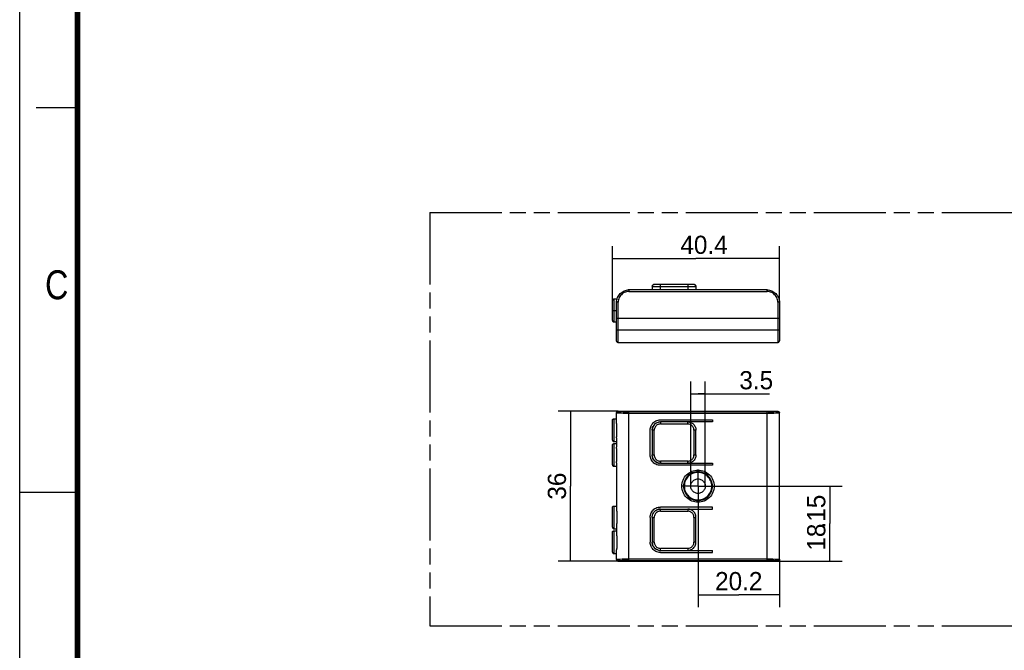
# Model space of a CAD drawing. Header units: millimetres. Extents: x 0 to 210, y 0 to 297.
# Tile 2 of 7: x 0 to 119, y 129 to 206. Entities that reach past the tile are written whole.
import ezdxf
from ezdxf.enums import TextEntityAlignment as Align

# ---------------------------------------------------------------- set-up
doc = ezdxf.new("R2010")
doc.units = ezdxf.units.MM
doc.header["$LTSCALE"] = 19.36
doc.linetypes.add('CENTER', pattern=[0.6, 0.375, -0.075, 0.075, -0.075])
doc.linetypes.add('PHANTOM', pattern=[0.8, 0.45, -0.05, 0.1, -0.05, 0.1, -0.05])
doc.layers.get('0').update_dxf_attribs({"linetype": 'CONTINUOUS'})
for name, color, linetype in [('DEFAULT_3', 7, 'PHANTOM'), ('Z_AXIS', 7, 'CONTINUOUS'), ('Z_DIM_2D', 7, 'CONTINUOUS')]:
    doc.layers.add(name, color=color, linetype=linetype)
doc.styles.add('TEXTSTYLE_2', font='txt', dxfattribs={"width": 0.75})
doc.styles.add('TEXTSTYLE_3', font='tridonic-metric-print-light.otf')
doc.dimstyles.new('DIMSTYLE_1', dxfattribs={"dimtxt": 2.2, "dimasz": 3.5, "dimexe": 1.5, "dimexo": 0, "dimgap": 0.55, "dimtad": 1, "dimdec": 3, "dimlfac": 2, "dimdsep": 46, "dimtxsty": 'TEXTSTYLE_3', "dimcen": 0.09, "dimclrt": 5, "dimadec": 3, "dimazin": 2, "dimtp": 0.3, "dimtm": 0.3, "dimtfac": 1, "dimtdec": 3, "dimtofl": 0, "dimtmove": 0, "dimatfit": 3, "dimfxl": 0, "dimtolj": 1, "dimarcsym": 0})
doc.dimstyles.new('DIMSTYLE_2', dxfattribs={"dimtxt": 2.2, "dimasz": 3.5, "dimexe": 1.5, "dimexo": 0, "dimgap": 0.55, "dimtad": 1, "dimdec": 3, "dimlfac": 2, "dimdsep": 46, "dimtxsty": 'TEXTSTYLE_3', "dimcen": 0.09, "dimclrt": 5, "dimadec": 3, "dimazin": 2, "dimtp": 0.2, "dimtm": 0.2, "dimtfac": 1, "dimtdec": 3, "dimtofl": 0, "dimtmove": 0, "dimatfit": 3, "dimfxl": 0, "dimtolj": 1, "dimarcsym": 0})
doc.dimstyles.new('DIMSTYLE_3', dxfattribs={"dimtxt": 2.2, "dimasz": 3.5, "dimexe": 1.5, "dimexo": 0, "dimgap": 0.55, "dimtad": 1, "dimdec": 0, "dimlfac": 2, "dimdsep": 46, "dimtxsty": 'TEXTSTYLE_3', "dimcen": 0.09, "dimclrt": 5, "dimadec": 0, "dimazin": 2, "dimtp": 0.3, "dimtm": 0.3, "dimtfac": 1, "dimtdec": 0, "dimtofl": 0, "dimtmove": 0, "dimatfit": 3, "dimfxl": 0, "dimtolj": 1, "dimarcsym": 0})
doc.dimstyles.new('DIMSTYLE_4', dxfattribs={"dimtxt": 2.2, "dimasz": 3.5, "dimexe": 1.5, "dimexo": 0, "dimgap": 0.55, "dimtad": 1, "dimdec": 0, "dimlfac": 2, "dimdsep": 46, "dimtxsty": 'TEXTSTYLE_3', "dimcen": 0.09, "dimclrt": 5, "dimadec": 0, "dimazin": 2, "dimtp": 0.2, "dimtm": 0.2, "dimtfac": 1, "dimtdec": 0, "dimtofl": 0, "dimtmove": 0, "dimatfit": 3, "dimfxl": 0, "dimtolj": 1, "dimarcsym": 0})
doc.dimstyles.new('DIMSTYLE_5', dxfattribs={"dimtxt": 2.2, "dimasz": 3.5, "dimexe": 1.5, "dimexo": 0, "dimgap": 0.55, "dimtad": 1, "dimdec": 3, "dimlfac": 2, "dimdsep": 46, "dimtxsty": 'TEXTSTYLE_3', "dimcen": 0.09, "dimclrt": 5, "dimadec": 3, "dimazin": 2, "dimtp": 0.1, "dimtm": 0.1, "dimtfac": 1, "dimtdec": 3, "dimtofl": 0, "dimtmove": 0, "dimatfit": 3, "dimfxl": 0, "dimtolj": 1, "dimarcsym": 0})

# ---------------------------------------------------------------- blocks, each defined once
blk = doc.blocks.new('*D1')
at = {"layer": 'Z_DIM_2D', "color": 2, "linetype": 'Continuous', "transparency": 16777216}
for p, q in [((71.7, 170.46), (71.7, 178.27)), ((91.9, 171.46), (91.9, 178.27)), ((71.7, 176.77), (81.8, 176.77)), ((91.9, 176.77), (81.8, 176.77))]:
    blk.add_line(p, q, dxfattribs=at)
at = {"layer": 'Z_DIM_2D', "color": 5, "linetype": 'Continuous', "transparency": 16777216, "style": 'TEXTSTYLE_3'}
blk.add_text('40.4', height=2.2, dxfattribs=at).set_placement((82.78, 177.32), align=Align.CENTER)
blk = doc.blocks.new('_NONE')
blk = doc.blocks.new('*D4')
at = {"layer": 'Z_DIM_2D', "color": 2, "linetype": 'Continuous', "transparency": 16777216}
for p, q in [((72.4, 158.28), (65.13, 158.28)), ((66.63, 158.28), (66.63, 149.22)), ((66.63, 140.16), (66.63, 149.22)), ((72.4, 140.16), (65.13, 140.16))]:
    blk.add_line(p, q, dxfattribs=at)
at = {"layer": 'Z_DIM_2D', "color": 5, "linetype": 'Continuous', "transparency": 16777216, "style": 'TEXTSTYLE_3'}
blk.add_text('36', height=2.2, rotation=90, dxfattribs=at).set_placement((66.08, 149.22), align=Align.CENTER)
blk = doc.blocks.new('*D5')
at = {"layer": 'Z_DIM_2D', "color": 2, "linetype": 'Continuous', "transparency": 16777216}
for p, q in [((82.05, 149.22), (82.05, 136.63)), ((91.9, 140.39), (91.9, 136.63)), ((82.05, 136.63), (82.05, 134.58)), ((82.05, 136.08), (86.98, 136.08)), ((91.9, 136.08), (86.98, 136.08)), ((91.9, 136.63), (91.9, 134.58))]:
    blk.add_line(p, q, dxfattribs=at)
at = {"layer": 'Z_DIM_2D', "color": 5, "linetype": 'Continuous', "transparency": 16777216, "style": 'TEXTSTYLE_3'}
blk.add_text('20.2', height=2.2, dxfattribs=at).set_placement((86.98, 136.63), align=Align.CENTER)
blk = doc.blocks.new('*D6')
at = {"layer": 'Z_DIM_2D', "color": 2, "linetype": 'Continuous', "transparency": 16777216}
for p, q in [((84.05, 149.22), (99.5, 149.22)), ((98, 149.22), (98, 144.69)), ((98, 140.16), (98, 144.69)), ((91.7, 140.16), (99.5, 140.16))]:
    blk.add_line(p, q, dxfattribs=at)
at = {"layer": 'Z_DIM_2D', "color": 5, "linetype": 'Continuous', "transparency": 16777216, "style": 'TEXTSTYLE_3'}
for s, p in [('.15', (97.45, 146.14)), ('18', (97.45, 143.05))]:
    blk.add_text(s, height=2.2, rotation=90, dxfattribs=at).set_placement(p, align=Align.CENTER)
blk = doc.blocks.new('*D7')
at = {"layer": 'Z_DIM_2D', "color": 2, "linetype": 'Continuous', "transparency": 16777216}
for p, q in [((81.18, 149.22), (81.18, 161.89)), ((82.93, 149.22), (82.93, 161.89)), ((81.18, 160.39), (82.05, 160.39)), ((82.93, 160.39), (82.05, 160.39)), ((82.05, 160.39), (90.7, 160.39))]:
    blk.add_line(p, q, dxfattribs=at)
at = {"layer": 'Z_DIM_2D', "color": 5, "linetype": 'Continuous', "transparency": 16777216, "style": 'TEXTSTYLE_3'}
blk.add_text('3.5', height=2.2, dxfattribs=at).set_placement((87.05, 160.94))

msp = doc.modelspace()

# ---------------------------------------------------------------- linework, layer by layer
at = {"color": 2, "linetype": 'Continuous'}
for p, q in [((0, 0), (0, 297)), ((7, 195), (2, 195)), ((0, 148.5), (7, 148.5))]:
    msp.add_line(p, q, dxfattribs=at)
at = {"color": 7, "linetype": 'Continuous'}
for p, q in [((73.70107, 172.96171), (73.55435, 172.95451)), ((90.40107, 172.96171), (73.70107, 172.96171)), ((76.50326, 173.36171), (76.50326, 172.96171)), ((76.71289, 173.60842), (76.75326, 173.61171)), ((81.55116, 173.61171), (76.75326, 173.61171)), ((81.79788, 173.40208), (81.80116, 173.36171)), ((81.80116, 173.36171), (81.80116, 172.96171)), ((71.70107, 169.26162), (71.70107, 171.66171)), ((72.24869, 171.83667), (71.87607, 171.83667)), ((72.20107, 166.81171), (72.20107, 171.46171)), ((91.90107, 171.46171), (91.90107, 166.81171)), ((72.20107, 169.56171), (91.90107, 169.56171)), ((71.87607, 169.08667), (72.20107, 169.08667)), ((72.20369, 166.77941), (72.20107, 166.81171)), ((72.40107, 166.61171), (91.70107, 166.61171)), ((71.87607, 157.36831), (72.20107, 157.36831)), ((72.20107, 156.937), (72.20107, 158.08129)), ((72.40107, 158.28132), (91.70107, 158.28132)), ((77.50317, 157.24336), (83.80107, 157.24336)), ((83.80107, 157.24336), (83.80107, 156.99336)), ((91.90107, 140.35543), (91.90107, 158.08129)), ((71.70107, 154.79329), (71.70107, 157.19335)), ((83.80107, 156.99336), (77.50326, 156.99336)), ((72.20107, 155.04962), (72.20107, 153.93704)), ((76.25317, 152.99336), (76.25317, 155.99336)), ((76.50326, 155.99336), (76.50326, 152.99336)), ((81.80116, 152.99336), (81.80116, 155.99336)), ((71.70107, 151.79329), (71.70107, 154.19335)), ((71.87607, 154.61831), (72.20107, 154.61831)), ((71.87607, 154.36831), (72.20107, 154.36831)), ((76.52858, 152.76976), (76.50981, 152.88002)), ((76.52813, 152.77176), (76.55983, 152.66196)), ((71.87607, 151.61831), (72.20107, 151.61831)), ((72.20107, 152.04958), (72.20107, 146.38714)), ((77.28065, 152.01851), (77.27967, 152.01868)), ((83.80107, 151.74336), (77.50317, 151.74336)), ((77.50326, 151.99336), (83.80107, 151.99336)), ((83.80107, 151.99336), (83.80107, 151.74336)), ((71.70107, 144.24337), (71.70107, 146.64343)), ((71.87607, 146.81841), (72.20107, 146.81841)), ((83.80107, 146.69336), (77.50317, 146.69336)), ((83.80107, 146.44336), (83.80107, 146.69336)), ((76.25317, 145.44336), (76.25317, 142.44336)), ((76.50326, 145.44336), (76.50981, 145.5567)), ((76.50326, 145.44336), (76.50326, 142.44336)), ((76.50947, 145.5545), (76.52858, 145.66696)), ((76.52804, 145.66454), (76.55983, 145.77476)), ((76.55882, 145.7721), (76.60278, 145.87824)), ((76.60158, 145.87575), (76.65702, 145.97606)), ((76.79581, 146.15018), (76.7208, 146.06607)), ((76.97201, 146.29054), (76.87994, 146.2253)), ((77.0707, 146.34499), (76.97056, 146.2896)), ((77.17469, 146.38785), (77.06839, 146.34385)), ((77.28248, 146.41867), (77.17186, 146.3868)), ((77.50326, 146.44336), (83.80107, 146.44336)), ((81.80116, 142.44336), (81.80116, 145.44336)), ((72.20107, 144.49968), (72.20107, 143.3871)), ((71.70107, 141.24337), (71.70107, 143.64343)), ((71.87607, 144.06841), (72.20107, 144.06841)), ((71.87607, 143.81841), (72.20107, 143.81841)), ((71.87607, 141.06841), (72.20107, 141.06841)), ((72.20107, 140.35543), (72.20107, 141.49972)), ((77.50317, 141.19336), (83.80107, 141.19336)), ((77.50326, 141.44336), (83.80107, 141.44336)), ((83.80107, 141.19336), (83.80107, 141.44336)), ((72.40107, 140.1554), (91.70107, 140.1554))]:
    msp.add_line(p, q, dxfattribs=at)
at = {"color": 9, "linetype": 'Continuous'}
for p, q in [((73.70096, 172.7652), (90.40117, 172.7652)), ((73.70107, 172.96171), (73.70107, 172.7652)), ((76.50326, 173.36171), (81.80116, 173.36171)), ((77.50326, 172.96171), (77.50326, 173.61171)), ((80.80116, 173.61171), (80.80116, 172.96171)), ((90.40107, 172.7652), (90.40107, 172.96171)), ((71.87607, 171.83667), (71.87607, 169.08667)), ((71.70107, 170.46165), (72.20107, 170.46167)), ((72.31139, 171.46482), (72.26178, 171.46421)), ((72.40107, 166.61171), (72.40107, 171.4651)), ((91.76502, 171.46501), (91.70107, 171.4652)), ((91.70107, 171.4651), (91.70107, 166.61171)), ((72.36988, 168.08557), (72.31137, 168.0859)), ((72.40107, 168.08553), (72.36988, 168.08557)), ((91.73336, 168.08557), (72.40107, 168.08553)), ((91.79447, 168.08593), (91.73336, 168.08557)), ((91.8446, 168.08659), (91.79447, 168.08593)), ((71.87607, 157.36831), (71.87607, 154.61831)), ((72.40107, 158.2481), (72.40107, 158.28132)), ((72.99376, 158.02812), (72.74943, 158.03059)), ((73.4082, 158.02587), (72.99376, 158.02812)), ((73.00851, 158.2289), (73.27022, 158.22669)), ((73.27022, 158.22669), (73.70096, 158.22541)), ((90.40107, 158.02544), (73.4082, 158.02587)), ((90.54845, 158.22555), (73.70096, 158.22541)), ((73.70107, 140.21131), (73.70107, 158.22541)), ((90.40107, 140.21131), (90.40107, 158.22541)), ((90.83679, 158.02642), (90.40107, 158.02544)), ((90.54845, 158.22555), (90.96644, 158.22766)), ((91.23455, 158.02926), (90.83679, 158.02642)), ((90.96644, 158.22766), (91.21209, 158.23036)), ((91.21209, 158.23036), (91.41712, 158.23394)), ((91.4617, 158.03208), (91.23455, 158.02926)), ((91.64815, 158.03552), (91.4617, 158.03208)), ((91.70107, 158.28132), (91.70107, 158.2481)), ((77.50326, 156.99336), (77.50326, 156.74336)), ((77.50326, 156.74336), (80.80116, 156.74336)), ((80.80116, 156.74336), (80.80116, 156.99336)), ((76.75326, 155.99336), (76.50326, 155.99336)), ((76.75326, 152.99336), (76.75326, 155.99336)), ((81.55116, 155.99336), (81.55116, 152.99336)), ((81.80116, 155.99336), (81.55116, 155.99336)), ((71.87607, 154.36831), (71.87607, 151.61831)), ((76.50326, 152.99336), (76.75326, 152.99336)), ((81.55116, 152.99336), (81.80116, 152.99336)), ((77.50326, 152.24336), (77.50326, 151.99336)), ((80.80116, 152.24336), (77.50326, 152.24336)), ((80.80116, 151.99336), (80.80116, 152.24336)), ((82.05107, 150.87934), (82.05104, 151.16504)), ((71.87607, 146.81841), (71.87607, 144.06841)), ((82.05107, 147.27172), (82.05107, 147.55738)), ((76.50326, 145.44336), (76.75326, 145.44336)), ((76.75326, 142.44336), (76.75326, 145.44336)), ((77.50326, 146.19336), (77.50326, 146.44336)), ((77.50326, 146.19336), (80.80116, 146.19336)), ((80.80116, 146.44336), (80.80116, 146.19336)), ((81.55116, 145.44336), (81.80116, 145.44336)), ((81.55116, 145.44336), (81.55116, 142.44336)), ((71.87607, 143.81841), (71.87607, 141.06841)), ((76.75326, 142.44336), (76.50326, 142.44336)), ((81.80116, 142.44336), (81.55116, 142.44336)), ((80.80116, 141.69336), (77.50326, 141.69336)), ((77.50326, 141.44336), (77.50326, 141.69336)), ((80.80116, 141.69336), (80.80116, 141.44336)), ((72.40107, 140.1554), (72.40107, 140.18862)), ((72.45398, 140.4012), (72.64043, 140.40464)), ((72.64043, 140.40464), (72.86758, 140.40746)), ((72.89004, 140.20636), (72.68501, 140.20278)), ((72.86758, 140.40746), (73.26534, 140.41031)), ((73.13569, 140.20906), (72.89004, 140.20636)), ((73.55368, 140.21117), (73.13569, 140.20906)), ((73.26534, 140.41031), (73.70107, 140.41128)), ((73.55368, 140.21117), (90.40117, 140.21131)), ((73.70107, 140.41128), (90.69393, 140.41085)), ((90.69393, 140.41085), (91.10837, 140.4086)), ((91.21209, 140.20636), (90.96644, 140.20906)), ((91.10837, 140.4086), (91.3527, 140.40613)), ((91.70107, 140.18862), (91.70107, 140.1554))]:
    msp.add_line(p, q, dxfattribs=at)
at = {"color": 7, "linetype": 'Continuous', "const_width": 0.7}
msp.add_lwpolyline([(7, 7), (7, 290)], dxfattribs=at)
at = {"color": 7, "linetype": 'Continuous'}
for points in [[(72.20107, 171.46171), (72.20826, 171.60844), (72.22994, 171.75461), (72.26576, 171.89747), (72.31537, 172.03603), (72.37833, 172.16907), (72.45398, 172.29524), (72.54164, 172.4134), (72.64043, 172.52239), (72.74942, 172.62117), (72.86758, 172.70882), (72.99376, 172.78447), (73.12679, 172.84742), (73.26534, 172.89703), (73.40819, 172.93284), (73.55435, 172.95451)], [(76.71428, 173.60865), (76.67625, 173.59955), (76.64115, 173.58516), (76.60877, 173.56572), (76.57916, 173.54112), (76.55338, 173.51186), (76.5322, 173.47846), (76.51638, 173.44163), (76.50655, 173.40208), (76.50326, 173.36171)], [(76.50649, 173.40139), (76.51542, 173.43871), (76.52981, 173.47382), (76.54925, 173.5062), (76.57385, 173.53581), (76.60311, 173.56159), (76.63651, 173.58277), (76.67334, 173.59858), (76.71289, 173.60842)], [(81.7981, 173.40069), (81.789, 173.43871), (81.77461, 173.47382), (81.75517, 173.5062), (81.73057, 173.53581), (81.70131, 173.56159), (81.66791, 173.58277), (81.63108, 173.59858), (81.59153, 173.60842), (81.55116, 173.61171)], [(81.59014, 173.60865), (81.62817, 173.59955), (81.66327, 173.58516), (81.69565, 173.56572), (81.72526, 173.54112), (81.75104, 173.51186), (81.77222, 173.47846), (81.78804, 173.44163), (81.79788, 173.40208)], [(90.40107, 172.96171), (90.54778, 172.95451), (90.69393, 172.93284), (90.83678, 172.89703), (90.97533, 172.84742), (91.10837, 172.78448), (91.23454, 172.70883), (91.3527, 172.62118), (91.4617, 172.5224), (91.56049, 172.41341), (91.64814, 172.29525), (91.7238, 172.16907), (91.78676, 172.03604), (91.83637, 171.89748), (91.87219, 171.75462), (91.89387, 171.60845), (91.90107, 171.46171)], [(71.82015, 171.82759), (71.79174, 171.81511), (71.76596, 171.79778), (71.74366, 171.77619), (71.72551, 171.75097), (71.71208, 171.72288), (71.70379, 171.69254), (71.70107, 171.66176)], [(71.87607, 171.83673), (71.85045, 171.83484), (71.82015, 171.82755)], [(72.20964, 171.61773), (72.20405, 171.55624), (72.20107, 171.46171)], [(72.24865, 171.83652), (72.2466, 171.82848), (72.24063, 171.80396), (72.23178, 171.76371), (72.23052, 171.7569)], [(71.70107, 169.26162), (71.70379, 169.23083), (71.71208, 169.2005), (71.72551, 169.1724), (71.74366, 169.14719), (71.76596, 169.12559), (71.79174, 169.10827), (71.82015, 169.09578), (71.85045, 169.08849), (71.87607, 169.08661)], [(72.20351, 166.78052), (72.21079, 166.7501), (72.2223, 166.72201), (72.23786, 166.69611), (72.25753, 166.67243), (72.28094, 166.6518), (72.30766, 166.63486), (72.33712, 166.6222), (72.36877, 166.61433), (72.40107, 166.61171)], [(72.36988, 166.61415), (72.33946, 166.62143), (72.31137, 166.63294), (72.28547, 166.6485), (72.26179, 166.66817), (72.24116, 166.69158), (72.22422, 166.7183), (72.21156, 166.74776), (72.20369, 166.77941)], [(91.70107, 166.61171), (91.73225, 166.61415), (91.76267, 166.62143), (91.79076, 166.63294), (91.81666, 166.6485), (91.84035, 166.66817), (91.86097, 166.69158), (91.87792, 166.7183), (91.89057, 166.74776), (91.89844, 166.77941), (91.90107, 166.81171)], [(71.70107, 157.19335), (71.70321, 157.22065), (71.70958, 157.24727), (71.71965, 157.27185), (71.73326, 157.29452), (71.75048, 157.31524), (71.77096, 157.33329), (71.79434, 157.34811), (71.82012, 157.35919), (71.84781, 157.36607), (71.87607, 157.36837)], [(72.20107, 158.08129), (72.2035, 158.11242), (72.21088, 158.1432), (72.22291, 158.1722), (72.23929, 158.19891), (72.25965, 158.22274), (72.28347, 158.24309), (72.31018, 158.25948), (72.33918, 158.2715), (72.36994, 158.27889), (72.40107, 158.28132)], [(76.25317, 155.99336), (76.26136, 156.13503), (76.28482, 156.27286), (76.32388, 156.40761), (76.37756, 156.53696), (76.44537, 156.65924), (76.52623, 156.77315), (76.61934, 156.8772), (76.72338, 156.9703), (76.83729, 157.05116), (76.95958, 157.11897), (77.08892, 157.17265), (77.22368, 157.21171), (77.3615, 157.23517), (77.50317, 157.24336)], [(91.70107, 158.28132), (91.73218, 158.27889), (91.76295, 158.27151), (91.79194, 158.25948), (91.81865, 158.2431), (91.84248, 158.22274), (91.86284, 158.19891), (91.87922, 158.1722), (91.89125, 158.1432), (91.89863, 158.11242), (91.90107, 158.08129)], [(72.21149, 156.70304), (72.20504, 156.82536), (72.20107, 156.937)], [(72.23176, 155.55094), (72.24043, 155.69527), (72.24657, 155.84292), (72.24842, 155.993), (72.24658, 156.14302), (72.24049, 156.29045), (72.23185, 156.43456), (72.21149, 156.70304)], [(76.50326, 155.99336), (76.50952, 156.10507), (76.52813, 156.21496), (76.5581, 156.31996), (76.59903, 156.42039), (76.6509, 156.51631), (76.71321, 156.6064), (76.78552, 156.68967), (76.86746, 156.76521), (76.95883, 156.83216), (77.05813, 156.88882), (77.16351, 156.93387), (77.27387, 156.96669), (77.3881, 156.98671), (77.50326, 156.99336)], [(77.3898, 156.98681), (77.28166, 156.9685), (77.17667, 156.93852), (77.07623, 156.8976), (76.98031, 156.84572), (76.89023, 156.78341), (76.80696, 156.7111), (76.73142, 156.62917), (76.66446, 156.5378), (76.6078, 156.4385), (76.56275, 156.33312), (76.52993, 156.22275), (76.50992, 156.10853), (76.50982, 156.10682)], [(80.80116, 156.99336), (80.91287, 156.9871), (81.02276, 156.9685), (81.12775, 156.93852), (81.22819, 156.8976), (81.32411, 156.84572), (81.4142, 156.78341), (81.49747, 156.7111), (81.573, 156.62917), (81.63996, 156.5378), (81.69662, 156.4385), (81.74167, 156.33312), (81.77449, 156.22275), (81.7945, 156.10853), (81.80116, 155.99336)], [(72.20107, 155.04962), (72.20507, 155.16055), (72.21152, 155.2824), (72.23176, 155.55094)], [(71.70107, 154.79329), (71.70321, 154.76602), (71.70957, 154.73941), (71.71965, 154.71483), (71.73326, 154.69216), (71.75048, 154.67144), (71.77096, 154.65339), (71.79434, 154.63857), (71.82012, 154.6275), (71.84781, 154.62061), (71.87607, 154.61831)], [(71.70107, 154.19335), (71.70321, 154.22064), (71.70958, 154.24727), (71.71965, 154.27185), (71.73326, 154.29451), (71.75048, 154.31524), (71.77096, 154.33329), (71.79434, 154.34811), (71.82012, 154.35918), (71.84781, 154.36607), (71.87607, 154.36837)], [(72.2115, 153.70307), (72.20504, 153.82539), (72.20107, 153.93704)], [(72.23177, 152.55092), (72.24044, 152.69525), (72.24658, 152.8429), (72.24843, 152.993), (72.24658, 153.14303), (72.24049, 153.29047), (72.23186, 153.43458), (72.2115, 153.70307)], [(72.20107, 152.04958), (72.20507, 152.16051), (72.21152, 152.28236), (72.23177, 152.55092)], [(77.50317, 151.74336), (77.3615, 151.75155), (77.22368, 151.77501), (77.08892, 151.81407), (76.95958, 151.86775), (76.83729, 151.93556), (76.72338, 152.01642), (76.61934, 152.10952), (76.52623, 152.21357), (76.44537, 152.32748), (76.37756, 152.44976), (76.32388, 152.57911), (76.28482, 152.71386), (76.26136, 152.85169), (76.25317, 152.99336)], [(77.17667, 152.0482), (77.07623, 152.08912), (76.98031, 152.141), (76.89023, 152.20331), (76.80696, 152.27562), (76.73142, 152.35755), (76.66446, 152.44893), (76.6078, 152.54822), (76.56275, 152.6536), (76.52993, 152.76397), (76.50992, 152.87819), (76.50326, 152.99336)], [(76.5581, 152.66676), (76.59903, 152.56633), (76.6509, 152.47041), (76.71321, 152.38032), (76.78552, 152.29705), (76.86746, 152.22151), (76.95883, 152.15456), (77.05813, 152.0979), (77.16351, 152.05285), (77.27387, 152.02003), (77.3881, 152.00001), (77.3898, 151.99992)], [(77.28166, 152.01822), (77.17186, 152.04993), (77.06839, 152.09287), (76.97056, 152.14712), (76.87943, 152.21181), (76.79619, 152.28629), (76.72171, 152.36953), (76.65702, 152.46066), (76.60278, 152.55848), (76.55983, 152.66196)], [(81.80116, 152.99336), (81.7949, 152.88165), (81.77629, 152.77176), (81.74632, 152.66676), (81.70539, 152.56633), (81.65352, 152.47041), (81.59121, 152.38032), (81.5189, 152.29705), (81.43697, 152.22151), (81.34559, 152.15456), (81.24629, 152.0979), (81.14091, 152.05285), (81.03055, 152.02003), (80.91632, 152.00001), (80.80116, 151.99336)], [(71.70107, 151.79329), (71.70321, 151.76601), (71.70957, 151.7394), (71.71965, 151.71483), (71.73326, 151.69216), (71.75048, 151.67144), (71.77096, 151.65339), (71.79434, 151.63857), (71.82012, 151.62749), (71.84781, 151.62061), (71.87607, 151.61831)], [(77.50326, 151.99336), (77.39155, 151.99962), (77.28166, 152.01822)], [(82.05107, 150.87934), (81.87652, 150.87008), (81.70568, 150.84303), (81.53757, 150.79788), (81.37506, 150.73555), (81.22008, 150.6564), (81.07437, 150.56183), (80.94007, 150.4531), (80.8178, 150.33098), (80.70839, 150.19595), (80.61333, 150.05008), (80.53424, 149.89494), (80.47167, 149.7325), (80.42666, 149.56464), (80.39932, 149.3932), (80.39015, 149.22008), (80.39895, 149.04704), (80.42585, 148.87588), (80.47032, 148.70839), (80.53219, 148.54635), (80.61054, 148.39149), (80.70487, 148.2456), (80.81372, 148.11029), (80.93574, 147.98755), (81.07007, 147.87803), (81.21613, 147.78262), (81.3717, 147.70267), (81.53503, 147.63969), (81.70403, 147.59404), (81.87571, 147.56671), (82.05107, 147.55738)], [(81.17607, 149.21836), (81.18267, 149.32495), (81.20165, 149.42839), (81.23328, 149.52937), (81.2767, 149.62577), (81.33155, 149.7161), (81.39657, 149.7991), (81.47062, 149.87312), (81.55294, 149.93773), (81.64291, 149.99223), (81.73886, 150.03576), (81.83945, 150.06729), (81.94305, 150.08666), (82.04802, 150.0933), (82.15299, 150.0874), (82.25656, 150.06882), (82.35724, 150.03804), (82.45355, 149.99521), (82.54411, 149.94122), (82.62736, 149.87675), (82.70246, 149.80258), (82.76847, 149.7191), (82.8242, 149.62809), (82.86825, 149.53088), (82.9003, 149.42914), (82.91947, 149.32523), (82.92607, 149.21836)], [(82.05107, 147.55738), (82.22561, 147.56664), (82.39646, 147.59369), (82.56456, 147.63884), (82.72707, 147.70117), (82.88205, 147.78032), (83.02776, 147.87489), (83.16206, 147.98362), (83.28433, 148.10575), (83.39375, 148.24077), (83.4888, 148.38664), (83.56789, 148.54178), (83.63046, 148.70422), (83.67547, 148.87208), (83.70281, 149.04352), (83.71198, 149.21664), (83.70318, 149.38968), (83.67628, 149.56084), (83.63181, 149.72834), (83.56994, 149.89037), (83.4916, 150.04523), (83.39726, 150.19112), (83.28841, 150.32643), (83.16639, 150.44918), (83.03207, 150.55869), (82.886, 150.6541), (82.73043, 150.73405), (82.5671, 150.79703), (82.3981, 150.84268), (82.22642, 150.87001), (82.05107, 150.87934)], [(82.92607, 149.21836), (82.91946, 149.11177), (82.90048, 149.00833), (82.86885, 148.90735), (82.82543, 148.81095), (82.77058, 148.72062), (82.70556, 148.63762), (82.63151, 148.5636), (82.54919, 148.49899), (82.45922, 148.44449), (82.36327, 148.40096), (82.26268, 148.36943), (82.15908, 148.35006), (82.05411, 148.34342), (81.94914, 148.34932), (81.84557, 148.3679), (81.74489, 148.39868), (81.64858, 148.44151), (81.55802, 148.4955), (81.47478, 148.55997), (81.39967, 148.63414), (81.33366, 148.71762), (81.27793, 148.80863), (81.23388, 148.90584), (81.20183, 149.00758), (81.18266, 149.11149), (81.17607, 149.21836)], [(71.70107, 146.64343), (71.70321, 146.67071), (71.70957, 146.69732), (71.71965, 146.72189), (71.73326, 146.74456), (71.75048, 146.76528), (71.77096, 146.78333), (71.79434, 146.79816), (71.82012, 146.80923), (71.84781, 146.81611), (71.87607, 146.81841)], [(76.25317, 145.44336), (76.26136, 145.58503), (76.28482, 145.72286), (76.32388, 145.85761), (76.37756, 145.98696), (76.44537, 146.10924), (76.52623, 146.22315), (76.61934, 146.3272), (76.72338, 146.4203), (76.83729, 146.50116), (76.95958, 146.56897), (77.08892, 146.62265), (77.22368, 146.66171), (77.3615, 146.68517), (77.50317, 146.69336)], [(72.20107, 146.38714), (72.20406, 146.27481), (72.21156, 146.15378)], [(72.21156, 146.15378), (72.23177, 145.88565), (72.24061, 145.74198), (72.24657, 145.59425), (72.24866, 145.444), (72.24661, 145.29364), (72.24064, 145.14557), (72.23179, 145.00145)], [(76.5581, 145.76996), (76.59903, 145.87039), (76.6509, 145.96631), (76.71321, 146.0564), (76.78552, 146.13967), (76.86746, 146.21521), (76.95883, 146.28216), (77.05813, 146.33882), (77.16351, 146.38387), (77.27387, 146.4167), (77.3881, 146.43671), (77.39019, 146.43683)], [(76.65581, 145.97417), (76.72171, 146.06719), (76.79619, 146.15043), (76.87943, 146.22491)], [(77.50326, 146.44336), (77.39245, 146.43721), (77.27967, 146.41804)], [(81.80116, 145.44336), (81.795, 145.55418), (81.77646, 145.66414), (81.74565, 145.77194), (81.70278, 145.87593), (81.64834, 145.97462), (81.5831, 146.06668), (81.50797, 146.15081), (81.42386, 146.22583), (81.33197, 146.29081), (81.23355, 146.34504), (81.1299, 146.38781), (81.02233, 146.41859), (80.91229, 146.43716), (80.80116, 146.44336)], [(71.70107, 144.24338), (71.70321, 144.21608), (71.70958, 144.18945), (71.71965, 144.16487), (71.73326, 144.14221), (71.75048, 144.12148), (71.77096, 144.10343), (71.79434, 144.08861), (71.82012, 144.07754), (71.84781, 144.07065), (71.87607, 144.06835)], [(72.23179, 145.00145), (72.21154, 144.73256), (72.20405, 144.61162), (72.20107, 144.49968)], [(71.70107, 143.64343), (71.70321, 143.6707), (71.70957, 143.69732), (71.71965, 143.72189), (71.73326, 143.74456), (71.75048, 143.76528), (71.77096, 143.78333), (71.79434, 143.79815), (71.82012, 143.80922), (71.84781, 143.81611), (71.87607, 143.81841)], [(72.20107, 143.3871), (72.20405, 143.27477), (72.21156, 143.15374)], [(72.21156, 143.15374), (72.23177, 142.88561), (72.2406, 142.74195), (72.24657, 142.59423), (72.24865, 142.44398), (72.2466, 142.29364), (72.24063, 142.14557), (72.23178, 142.00146)], [(72.23178, 142.00146), (72.21154, 141.73258), (72.20405, 141.61165), (72.20107, 141.49972)], [(77.50317, 141.19336), (77.3615, 141.20155), (77.22368, 141.22501), (77.08892, 141.26407), (76.95958, 141.31775), (76.83729, 141.38556), (76.72338, 141.46642), (76.61934, 141.55952), (76.52623, 141.66357), (76.44537, 141.77748), (76.37756, 141.89976), (76.32388, 142.02911), (76.28482, 142.16386), (76.26136, 142.30169), (76.25317, 142.44336)], [(77.17667, 141.4982), (77.07623, 141.53912), (76.98031, 141.591), (76.89023, 141.65331), (76.80696, 141.72562), (76.73142, 141.80755), (76.66446, 141.89893), (76.6078, 141.99822), (76.56275, 142.1036), (76.52993, 142.21397), (76.50992, 142.32819), (76.50326, 142.44336)], [(76.50942, 142.33254), (76.52796, 142.22258), (76.55877, 142.11479), (76.60164, 142.0108), (76.65609, 141.91211), (76.72132, 141.82004), (76.79645, 141.73591), (76.88056, 141.66089), (76.97246, 141.59591), (77.07087, 141.54168), (77.17452, 141.49891), (77.28209, 141.46813), (77.39213, 141.44956), (77.50326, 141.44336)], [(80.80116, 141.44336), (80.91198, 141.44951), (81.02194, 141.46806), (81.12973, 141.49887), (81.23372, 141.54173), (81.33241, 141.59618), (81.42448, 141.66142), (81.50861, 141.73655), (81.58362, 141.82066), (81.64861, 141.91255), (81.70284, 142.01097), (81.74561, 142.11462), (81.77638, 142.22218), (81.79495, 142.33222), (81.80116, 142.44336)], [(71.70107, 141.24337), (71.70321, 141.21607), (71.70958, 141.18945), (71.71965, 141.16487), (71.73326, 141.1422), (71.75048, 141.12148), (71.77096, 141.10343), (71.79434, 141.08861), (71.82012, 141.07753), (71.84781, 141.07065), (71.87607, 141.06835)], [(72.20107, 140.35543), (72.20352, 140.32427), (72.21088, 140.29351), (72.22295, 140.26454), (72.23935, 140.23782), (72.25965, 140.21398), (72.28348, 140.19368), (72.3102, 140.17728), (72.33916, 140.16522), (72.36991, 140.15785), (72.40107, 140.1554)], [(91.70107, 140.1554), (91.73222, 140.15785), (91.76297, 140.16521), (91.79193, 140.17728), (91.81865, 140.19368), (91.84248, 140.21398), (91.86278, 140.23781), (91.87918, 140.26453), (91.89125, 140.2935), (91.89861, 140.32426), (91.90107, 140.35543)]]:
    msp.add_lwpolyline(points, dxfattribs=at)
at = {"color": 9, "linetype": 'Continuous'}
for points in [[(73.70096, 172.7652), (73.55368, 172.75668), (73.41037, 172.73227), (73.27022, 172.69164), (73.13569, 172.6358), (73.00851, 172.56528), (72.89004, 172.48118), (72.78183, 172.38435), (72.68501, 172.27614), (72.60092, 172.15768), (72.5304, 172.03051), (72.47458, 171.896), (72.43397, 171.75585), (72.40957, 171.61249), (72.40107, 171.4651)], [(91.70107, 171.4651), (91.69256, 171.61249), (91.66816, 171.75585), (91.62755, 171.896), (91.57173, 172.03051), (91.50121, 172.15768), (91.41712, 172.27614), (91.3203, 172.38435), (91.21209, 172.48118), (91.09362, 172.56528), (90.96644, 172.6358), (90.83191, 172.69164), (90.69176, 172.73227), (90.54845, 172.75668), (90.40117, 172.7652)], [(72.26178, 171.46421), (72.24121, 171.4638), (72.22426, 171.46333), (72.21156, 171.46282), (72.20371, 171.46227), (72.20107, 171.46171)], [(72.40107, 171.4652), (72.36985, 171.46515), (72.31139, 171.46482)], [(91.90107, 171.46171), (91.8986, 171.46225), (91.89134, 171.46278), (91.87979, 171.46327), (91.86421, 171.46372), (91.84459, 171.46414), (91.82118, 171.46449), (91.76502, 171.46501)], [(72.31137, 168.0859), (72.26179, 168.08651), (72.24116, 168.08692), (72.22422, 168.08739), (72.21156, 168.0879), (72.20369, 168.08845), (72.20107, 168.08902)], [(91.90107, 168.08902), (91.89862, 168.08847), (91.89134, 168.08794), (91.87983, 168.08745), (91.86427, 168.087), (91.8446, 168.08659)], [(72.40106, 158.2481), (72.36988, 158.24565), (72.33946, 158.23837), (72.31137, 158.22686), (72.28547, 158.21131), (72.26179, 158.19164), (72.24116, 158.16823), (72.22422, 158.14152), (72.21156, 158.11206), (72.20369, 158.08042), (72.20107, 158.04813)], [(72.74943, 158.03059), (72.54164, 158.03373), (72.45399, 158.03552), (72.37833, 158.03743), (72.31537, 158.03944), (72.26576, 158.04154), (72.22994, 158.0437), (72.20826, 158.04589), (72.20107, 158.04813)], [(72.40107, 158.2481), (72.40957, 158.24553), (72.43397, 158.24302), (72.47458, 158.24058), (72.5304, 158.23823), (72.60092, 158.23601), (72.68501, 158.23394), (72.78183, 158.23205), (73.00851, 158.2289)], [(91.41712, 158.23394), (91.50121, 158.23601), (91.57173, 158.23823), (91.62755, 158.24058), (91.66816, 158.24302), (91.69256, 158.24553), (91.70107, 158.2481)], [(91.90107, 158.04813), (91.89387, 158.04589), (91.87219, 158.0437), (91.83637, 158.04154), (91.78676, 158.03944), (91.7238, 158.03743), (91.64815, 158.03552)], [(91.90107, 158.04813), (91.89862, 158.07931), (91.89134, 158.10973), (91.87983, 158.13781), (91.86427, 158.16371), (91.8446, 158.18739), (91.82119, 158.20801), (91.79447, 158.22495), (91.76501, 158.2376), (91.73336, 158.24547), (91.70107, 158.2481)], [(77.50326, 156.74336), (77.40421, 156.73669), (77.30863, 156.71768), (77.21577, 156.68601), (77.12788, 156.64268), (77.04654, 156.5882), (76.97292, 156.52372), (76.90844, 156.45011), (76.85395, 156.36877), (76.81062, 156.28087), (76.77895, 156.18801), (76.75994, 156.09242), (76.75326, 155.99336)], [(81.55116, 155.99336), (81.54448, 156.09241), (81.52548, 156.188), (81.49381, 156.28085), (81.45048, 156.36875), (81.396, 156.45009), (81.33152, 156.5237), (81.2579, 156.58818), (81.17657, 156.64267), (81.08867, 156.68601), (80.99581, 156.71768), (80.90022, 156.73668), (80.80116, 156.74336)], [(76.75326, 152.99336), (76.75994, 152.89431), (76.77894, 152.79872), (76.81061, 152.70587), (76.85394, 152.61797), (76.90843, 152.53663), (76.97291, 152.46302), (77.04652, 152.39854), (77.12786, 152.34405), (77.21575, 152.30072), (77.30861, 152.26904), (77.4042, 152.25004), (77.50326, 152.24336)], [(80.80116, 152.24336), (80.90021, 152.25004), (80.99579, 152.26904), (81.08865, 152.30071), (81.17654, 152.34404), (81.25788, 152.39852), (81.3315, 152.463), (81.39598, 152.53661), (81.45047, 152.61795), (81.4938, 152.70585), (81.52547, 152.79871), (81.54448, 152.8943), (81.55116, 152.99336)], [(82.05102, 147.27172), (81.85925, 147.28124), (81.67106, 147.30916), (81.48551, 147.35575), (81.30536, 147.42019), (81.13246, 147.5022), (80.96862, 147.6004), (80.81609, 147.71355), (80.67536, 147.84106), (80.54712, 147.98252), (80.433, 148.13606), (80.33459, 148.30028), (80.25262, 148.47328), (80.18827, 148.65331), (80.1418, 148.83855), (80.11385, 149.02716), (80.10438, 149.21741), (80.11365, 149.40754), (80.14133, 149.59584), (80.18739, 149.78055), (80.25118, 149.96), (80.33242, 150.13245), (80.43005, 150.29628), (80.54345, 150.44976), (80.67112, 150.59144), (80.81158, 150.71948), (80.96412, 150.83333), (81.12827, 150.9323), (81.30173, 151.01505), (81.48267, 151.08012), (81.66914, 151.12721), (81.85828, 151.15541), (82.05103, 151.16503)], [(82.05107, 150.965), (81.87539, 150.95599), (81.69689, 150.92847), (81.51874, 150.88181), (81.34368, 150.81536), (81.17394, 150.72879), (81.01511, 150.62459), (80.87263, 150.50755), (80.74473, 150.37775), (80.6308, 150.23501), (80.53312, 150.08239), (80.45334, 149.92404), (80.38974, 149.75758), (80.34191, 149.57831), (80.31353, 149.39645), (80.30442, 149.21996), (80.31316, 149.04392), (80.3409, 148.86327), (80.38756, 148.68591), (80.44918, 148.52218), (80.52614, 148.36671), (80.62025, 148.21661), (80.73017, 148.07559), (80.85417, 147.94628), (80.99323, 147.82852), (81.14929, 147.72251), (81.31816, 147.63292), (81.49536, 147.56255), (81.67857, 147.51214), (81.86507, 147.48182), (82.05107, 147.47172)], [(82.05103, 151.16503), (82.24283, 151.15551), (82.43106, 151.12759), (82.61661, 151.081), (82.79675, 151.01656), (82.96966, 150.93456), (83.1335, 150.83636), (83.28603, 150.72321), (83.42676, 150.5957), (83.555, 150.45424), (83.66913, 150.3007), (83.76755, 150.13648), (83.84951, 149.96348), (83.91386, 149.78344), (83.96034, 149.59821), (83.98828, 149.4096), (83.99775, 149.21934), (83.98848, 149.02921), (83.96081, 148.84091), (83.91475, 148.6562), (83.85095, 148.47675), (83.76971, 148.3043), (83.67208, 148.14046), (83.55867, 147.98699), (83.431, 147.84531), (83.29054, 147.71727), (83.138, 147.60342), (82.97385, 147.50445), (82.80039, 147.4217), (82.61945, 147.35663), (82.43297, 147.30955), (82.24381, 147.28134), (82.05102, 147.27172)], [(82.05107, 147.47172), (82.22674, 147.48073), (82.40524, 147.50825), (82.58339, 147.55491), (82.75845, 147.62136), (82.92819, 147.70793), (83.08702, 147.81213), (83.2295, 147.92918), (83.3574, 148.05897), (83.47133, 148.20171), (83.56901, 148.35434), (83.64879, 148.51268), (83.71239, 148.67914), (83.76022, 148.85841), (83.7886, 149.04028), (83.79771, 149.21676), (83.78897, 149.3928), (83.76123, 149.57345), (83.71457, 149.75081), (83.65295, 149.91454), (83.57599, 150.07001), (83.48188, 150.22011), (83.37196, 150.36114), (83.24796, 150.49044), (83.1089, 150.6082), (82.95284, 150.71421), (82.78397, 150.8038), (82.60677, 150.87417), (82.42356, 150.92458), (82.23706, 150.9549), (82.05107, 150.965)], [(77.50326, 146.19336), (77.40421, 146.18669), (77.30863, 146.16768), (77.21577, 146.13601), (77.12788, 146.09268), (77.04654, 146.0382), (76.97292, 145.97372), (76.90844, 145.90011), (76.85395, 145.81877), (76.81062, 145.73087), (76.77895, 145.63801), (76.75994, 145.54242), (76.75326, 145.44336)], [(81.55116, 145.44336), (81.54448, 145.54241), (81.52548, 145.638), (81.49381, 145.73085), (81.45048, 145.81875), (81.396, 145.90009), (81.33152, 145.9737), (81.2579, 146.03818), (81.17657, 146.09267), (81.08867, 146.13601), (80.99581, 146.16768), (80.90022, 146.18668), (80.80116, 146.19336)], [(76.75326, 142.44336), (76.75994, 142.34431), (76.77894, 142.24872), (76.81061, 142.15587), (76.85394, 142.06797), (76.90843, 141.98664), (76.97291, 141.91302), (77.04652, 141.84854), (77.12786, 141.79405), (77.21575, 141.75072), (77.30861, 141.71904), (77.4042, 141.70004), (77.50326, 141.69336)], [(80.80116, 141.69336), (80.90021, 141.70004), (80.99579, 141.71904), (81.08865, 141.75071), (81.17654, 141.79404), (81.25788, 141.84852), (81.3315, 141.913), (81.39598, 141.98661), (81.45047, 142.06795), (81.4938, 142.15585), (81.52547, 142.24871), (81.54448, 142.3443), (81.55116, 142.44336)], [(72.20107, 140.38859), (72.20826, 140.39083), (72.22994, 140.39302), (72.26576, 140.39518), (72.31537, 140.39728), (72.37833, 140.39929), (72.45398, 140.4012)], [(72.40107, 140.18862), (72.36985, 140.19109), (72.33944, 140.19835), (72.31139, 140.20989), (72.28547, 140.22547), (72.26178, 140.24509), (72.24121, 140.26849), (72.22426, 140.29522), (72.21156, 140.32465), (72.20371, 140.35627), (72.20107, 140.38859)], [(72.68501, 140.20278), (72.60092, 140.20071), (72.5304, 140.19849), (72.47458, 140.19614), (72.43397, 140.1937), (72.40957, 140.19119), (72.40107, 140.18862)], [(90.96644, 140.20906), (90.83191, 140.21003), (90.40117, 140.21131)], [(91.70107, 140.18862), (91.69256, 140.19119), (91.66816, 140.1937), (91.62755, 140.19614), (91.57173, 140.19849), (91.50121, 140.20071), (91.41712, 140.20278), (91.21209, 140.20636)], [(91.3527, 140.40613), (91.56049, 140.40299), (91.64814, 140.4012), (91.7238, 140.39929), (91.78676, 140.39728), (91.83637, 140.39518), (91.87219, 140.39302), (91.89387, 140.39083), (91.90107, 140.38859)], [(91.90107, 140.38859), (91.8986, 140.35738), (91.89134, 140.32698), (91.87979, 140.29893), (91.86421, 140.27302), (91.84459, 140.24933), (91.82118, 140.22876), (91.79445, 140.21181), (91.76502, 140.19912), (91.7334, 140.19127), (91.70107, 140.18862)]]:
    msp.add_lwpolyline(points, dxfattribs=at)
at = {"layer": 'DEFAULT_3', "color": 7, "linetype": 'PHANTOM'}
for p, q in [((49.60925, 182.33034), (49.60925, 132.33034)), ((49.60925, 182.33034), (149.60925, 182.33034)), ((49.60925, 132.33034), (149.60925, 132.33034))]:
    msp.add_line(p, q, dxfattribs=at)
at = {"layer": 'Z_AXIS', "color": 7, "linetype": 'CENTER'}
for q in [(82.05107, 151.21837), (80.05105, 149.21836), (84.05108, 149.21836), (82.05107, 147.21835)]:
    msp.add_line((82.05107, 149.21836), q, dxfattribs=at)

# ---------------------------------------------------------------- texts
at = {"color": 5, "linetype": 'Continuous', "style": 'TEXTSTYLE_2', "width": 0.833333}
msp.add_text('C', height=3.5, dxfattribs=at).set_placement((3.07017, 171.83363))

# ---------------------------------------------------------------- dimensions: what is measured, and where the dimension line sits
at = {"layer": 'Z_DIM_2D', "color": 2, "linetype": 'Continuous'}
for base, p1, p2, dimstyle, picture, middle in [((91.90107, 176.76514), (71.70107, 170.46164), (91.90107, 171.46171), 'DIMSTYLE_1', '*D1', (82.76675, 176.76514)), ((82.92607, 160.38741), (81.17607, 149.21836), (82.92607, 149.21836), 'DIMSTYLE_5', '*D7', (88.86104, 160.38741))]:
    dim = msp.add_linear_dim(base=base, p1=p1, p2=p2, dimstyle=dimstyle, override={"dimblk1": 'NONE', "dimblk2": 'NONE', "dimsah": 1}, dxfattribs=at)
    dim.commit()
    dim.dimension.update_dxf_attribs({"geometry": picture, "text_midpoint": middle, "dimtype": 160})
dim = msp.add_linear_dim(base=(66.62874, 158.28132), p1=(72.40107, 140.1554), p2=(72.40107, 158.28132), angle=90, dimstyle='DIMSTYLE_3', override={"dimblk1": 'NONE', "dimblk2": 'NONE', "dimsah": 1}, dxfattribs=at)
dim.commit()
dim.dimension.update_dxf_attribs({"geometry": '*D4', "text_midpoint": (66.62874, 149.2064), "dimtype": 160})
dim = msp.add_linear_dim(base=(91.90107, 136.07576), p1=(82.05107, 149.21836), p2=(91.90107, 140.38859), text='20.2', dimstyle='DIMSTYLE_2', override={"dimblk1": 'NONE', "dimblk2": 'NONE', "dimsah": 1}, dxfattribs=at)
dim.commit()
dim.dimension.update_dxf_attribs({"geometry": '*D5', "text_midpoint": (86.94498, 136.07576), "dimtype": 160})
dim = msp.add_linear_dim(base=(98.00341, 149.21836), p1=(91.70107, 140.1554), p2=(84.05108, 149.21836), angle=90, text='<>.15', dimstyle='DIMSTYLE_4', override={"dimblk1": 'NONE', "dimblk2": 'NONE', "dimsah": 1}, dxfattribs=at)
dim.commit()
dim.dimension.update_dxf_attribs({"geometry": '*D6', "text_midpoint": (98.00341, 144.68688), "dimtype": 160})

doc.saveas('drawing.dxf')
